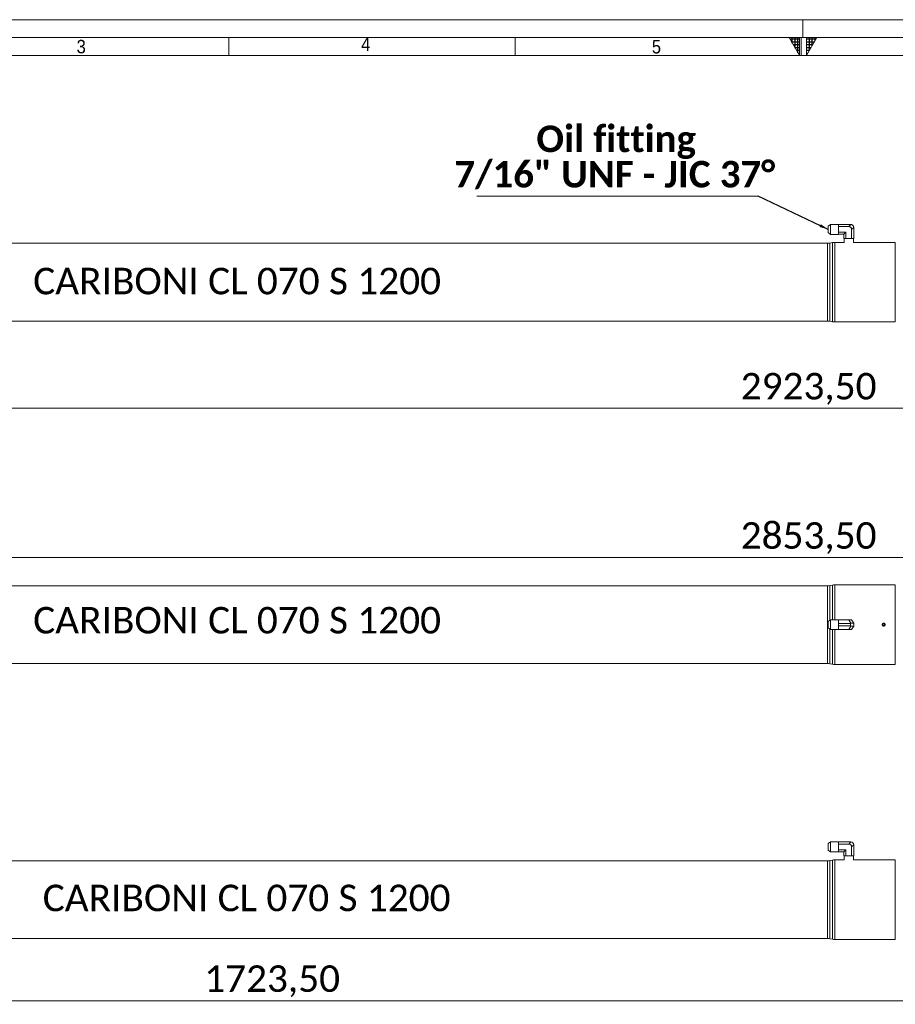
# Model space of a CAD drawing. Header units: millimetres. Extents: x 40 to 3324, y 40 to 2336.
# Tile 4 of 8: x 806 to 1785, y 1235 to 2336. Entities that reach past the tile are written whole.
import ezdxf

# ---------------------------------------------------------------- set-up
doc = ezdxf.new("R2010")
doc.units = ezdxf.units.MM
doc.header["$LTSCALE"] = 4
for name, pattern in [('SLD-Centro', [19.05, 15.24, -1.27, 1.27, -1.27]), ('SLD-Combinazione-di-due-tratteggi', [12.7, 6.35, -1.27, 1.27, -1.27, 1.27, -1.27]), ('SLD-Solido', [0])]:
    doc.linetypes.add(name, pattern=pattern)
doc.styles.add('SLDTEXTSTYLE0', font='GOTHIC.TTF', dxfattribs={"width": 0.913})
doc.styles.add('SLDTEXTSTYLE3', font='CALIBRI.TTF')
doc.styles.add('SLDTEXTSTYLE4', font='CALIBRIB.TTF')
doc.styles.add('SLDTEXTSTYLE5', font='CALIBRIZ.TTF')
doc.styles.get("Standard").update_dxf_attribs({"font": 'CALIBRIB.TTF'})
doc.dimstyles.new('SLDDIMSTYLE0', dxfattribs={"dimtxt": 29.633333, "dimasz": 10, "dimexe": 0, "dimexo": 0.0625, "dimgap": 7.408333, "dimtad": 1, "dimrnd": 1e-09, "dimzin": 12, "dimdsep": 46, "dimtxsty": 'SLDTEXTSTYLE4', "dimsah": 1, "dimcen": 0.09, "dimadec": 0, "dimazin": 3, "dimtfac": 1, "dimtofl": 0, "dimtmove": 0, "dimatfit": 3, "dimfxl": 0, "dimfrac": 2, "dimtolj": 1, "dimtzin": 12, "dimarcsym": 0})
doc.dimstyles.new('SLDDIMSTYLE1', dxfattribs={"dimtxt": 0.18, "dimasz": 10, "dimexe": 0, "dimexo": 0.0625, "dimgap": 0, "dimtad": 0, "dimtih": 1, "dimtoh": 1, "dimdec": 0, "dimrnd": 1e-09, "dimzin": 0, "dimdsep": 46, "dimtxsty": 'Standard', "dimsah": 1, "dimcen": 0.09, "dimadec": 0, "dimazin": 0, "dimtfac": 10, "dimtdec": 0, "dimtofl": 0, "dimtmove": 0, "dimatfit": 3, "dimfxl": 0, "dimfrac": 2, "dimtolj": 1, "dimtzin": 0, "dimarcsym": 0})

# ---------------------------------------------------------------- blocks, each defined once
blk = doc.blocks.new('_D')
at = {"color": 7, "linetype": 'SLD-Solido', "lineweight": 0}
for p, q in [((215.7, 2038.6), (215.7, 1897.6)), ((3139.2, 2038.6), (3139.2, 1897.6)), ((215.7, 1901.6), (3139.2, 1901.6))]:
    blk.add_line(p, q, dxfattribs=at)
for points in [[(215.7, 1901.6), (225.7, 1898.6), (225.7, 1904.6)], [(3139.2, 1901.6), (3129.2, 1904.6), (3129.2, 1898.6)]]:
    blk.add_solid(points, dxfattribs=at)
at = {"color": 7, "linetype": 'SLD-Solido', "lineweight": 0, "insert": (1612.3, 1941.1), "char_height": 29.63, "attachment_point": 1, "style": 'SLDTEXTSTYLE3'}
blk.add_mtext('2923,50', dxfattribs=at)
blk = doc.blocks.new('SW_NOTE_3')
at = {"color": 0, "linetype": 'SLD-Solido', "lineweight": 0}
blk.add_line((-314.7, 0), (0, 0), dxfattribs=at)
at = {"color": 0, "linetype": 'Continuous', "lineweight": 0, "char_height": 29.633, "attachment_point": 2, "style": 'SLDTEXTSTYLE4'}
for s, insert in [('Oil fitting', (-158.8, 79)), ('7/16" UNF - JIC 37°', (-160.4, 39.5))]:
    blk.add_mtext(s, dxfattribs=dict(at, insert=insert))
blk = doc.blocks.new('_D_3')
at = {"color": 7, "linetype": 'SLD-Solido', "lineweight": 0}
for p, q in [((250.7, 1696.8), (250.7, 1738.7)), ((250.7, 1734.7), (3104.2, 1734.7)), ((3104.2, 1696.8), (3104.2, 1738.7))]:
    blk.add_line(p, q, dxfattribs=at)
for points in [[(250.7, 1734.7), (260.7, 1731.7), (260.7, 1737.7)], [(3104.2, 1734.7), (3094.2, 1737.7), (3094.2, 1731.7)]]:
    blk.add_solid(points, dxfattribs=at)
at = {"color": 7, "linetype": 'SLD-Solido', "lineweight": 0, "insert": (1612.3, 1774.2), "char_height": 29.63, "attachment_point": 1, "style": 'SLDTEXTSTYLE3'}
blk.add_mtext('2853,50', dxfattribs=at)
blk = doc.blocks.new('_D_5')
at = {"color": 7, "linetype": 'SLD-Solido', "lineweight": 0}
for p, q in [((215.7, 1348.3), (215.7, 1235.3)), ((1939.2, 1348.3), (1939.2, 1235.3)), ((215.7, 1239.3), (1939.2, 1239.3))]:
    blk.add_line(p, q, dxfattribs=at)
for points in [[(215.7, 1239.3), (225.7, 1236.3), (225.7, 1242.3)], [(1939.2, 1239.3), (1929.2, 1242.3), (1929.2, 1236.3)]]:
    blk.add_solid(points, dxfattribs=at)
at = {"color": 7, "linetype": 'SLD-Solido', "lineweight": 0, "insert": (1012.3, 1278.8), "char_height": 29.63, "attachment_point": 1, "style": 'SLDTEXTSTYLE3'}
blk.add_mtext('1723,50', dxfattribs=at)

msp = doc.modelspace()

# ---------------------------------------------------------------- hatches: boundary and pattern name
at = {"linetype": 'Continuous'}
h = msp.add_hatch(dxfattribs=at)
h.set_pattern_fill('NET', color=8, style=0)
h.paths.add_polyline_path([(1678, 2316), (1678, 2296), (1666.453, 2316)], flags=0)
h = msp.add_hatch(dxfattribs=at)
h.set_pattern_fill('NET', color=8, style=0)
h.paths.add_polyline_path([(1686, 2316), (1686, 2296), (1697.547, 2316)], flags=0)

# ---------------------------------------------------------------- linework, layer by layer
at = {"color": 7, "linetype": 'SLD-Solido', "lineweight": 0}
for p, q in [((3324, 2336), (40, 2336)), ((3304, 2316), (60, 2316)), ((1040, 2296), (1040, 2316)), ((1360, 2296), (1360, 2316)), ((1666.453, 2316), (1678, 2316)), ((1678, 2296), (1666.453, 2316)), ((1678, 2316), (1678, 2296)), ((1680, 2296), (1680, 2316)), ((1686, 2316), (1697.547, 2316)), ((1686, 2296), (1697.547, 2316)), ((1686, 2316), (1686, 2296))]:
    msp.add_line(p, q, dxfattribs=at)
at = {"color": 7, "linetype": 'SLD-Centro', "lineweight": 0}
msp.add_line((1682, 2336), (1682, 2316), dxfattribs=at)
at = {"color": 7, "linetype": 'SLD-Solido', "lineweight": 15}
for p, q in [((3284, 2296), (80, 2296)), ((1712.828, 2107.124), (1710.247, 2105.179)), ((1710.247, 2097.956), (1710.247, 2105.179)), ((1721.747, 2107.124), (1712.828, 2107.124)), ((1712.828, 2107.124), (1712.828, 2096.012)), ((1721.747, 2107.124), (1721.747, 2107.068)), ((1721.747, 2106.725), (1721.747, 2107.068)), ((1735.08, 2107.068), (1721.747, 2107.068)), ((1721.747, 2106.725), (1721.747, 2105.937)), ((1721.747, 2104.743), (1721.747, 2105.937)), ((1733.247, 2104.743), (1721.747, 2104.743)), ((1721.747, 2104.743), (1721.747, 2102.356)), ((1733.247, 2104.743), (1735.542, 2107.039)), ((1738.718, 2103.863), (1736.422, 2101.568)), ((1738.747, 2103.401), (1738.747, 2091.568)), ((1710.247, 2097.956), (1712.828, 2096.012)), ((1712.828, 2096.012), (1721.747, 2096.012)), ((1721.747, 2102.356), (1721.747, 2100.779)), ((1721.747, 2100.779), (1721.747, 2098.392)), ((1730.072, 2098.392), (1721.747, 2098.392)), ((1721.747, 2097.199), (1721.747, 2098.392)), ((1721.747, 2097.199), (1721.747, 2096.41)), ((1721.747, 2096.068), (1721.747, 2096.41)), ((1721.747, 2096.068), (1721.747, 2096.012)), ((1727.747, 2096.068), (1721.747, 2096.068)), ((1727.747, 2096.068), (1730.072, 2098.392)), ((1727.747, 2096.068), (1727.747, 2091.568)), ((1730.072, 2091.568), (1727.747, 2091.568)), ((1728.033, 2091.568), (1728.19, 2087.068)), ((1730.072, 2098.392), (1730.072, 2091.568)), ((1730.072, 2091.568), (1736.422, 2091.568)), ((1736.422, 2101.568), (1736.422, 2091.568)), ((1738.747, 2091.568), (1736.422, 2091.568)), ((1738.304, 2087.068), (1738.461, 2091.568)), ((1709.263, 2086.068), (371.807, 2086.068)), ((1714.955, 2086.84), (1711.868, 2086.296)), ((1728.19, 2087.068), (1717.559, 2087.068)), ((1770.667, 2087.068), (1738.304, 2087.068)), ((1785.247, 2087.068), (1773.847, 2087.068)), ((371.807, 1999.068), (1709.263, 1999.068)), ((1711.868, 1998.84), (1714.955, 1998.296)), ((1717.559, 1998.068), (1785.247, 1998.068)), ((1709.263, 1703.191), (371.807, 1703.191)), ((1714.955, 1703.963), (1711.868, 1703.419)), ((1785.247, 1704.191), (1717.559, 1704.191)), ((1712.828, 1665.247), (1710.247, 1663.302)), ((1710.247, 1656.079), (1710.247, 1663.302)), ((1721.747, 1665.247), (1712.828, 1665.247)), ((1712.828, 1665.247), (1712.828, 1654.134)), ((1721.747, 1665.247), (1721.747, 1665.191)), ((1721.747, 1665.191), (1721.747, 1663.124)), ((1733.247, 1665.191), (1721.747, 1665.191)), ((1721.747, 1663.124), (1721.747, 1661.758)), ((1735.542, 1661.215), (1733.247, 1665.191)), ((1733.247, 1665.191), (1736.422, 1665.191)), ((1736.422, 1665.191), (1738.718, 1661.215)), ((1710.247, 1656.079), (1712.828, 1654.134)), ((1712.828, 1654.134), (1721.747, 1654.134)), ((1721.747, 1661.758), (1721.747, 1661.164)), ((1735.08, 1661.164), (1721.747, 1661.164)), ((1721.747, 1661.164), (1721.747, 1660.479)), ((1721.747, 1660.479), (1721.747, 1658.902)), ((1721.747, 1658.902), (1721.747, 1658.217)), ((1735.08, 1658.217), (1721.747, 1658.217)), ((1721.747, 1657.624), (1721.747, 1658.217)), ((1721.747, 1657.624), (1721.747, 1656.258)), ((1721.747, 1654.191), (1721.747, 1656.258)), ((1721.747, 1654.191), (1721.747, 1654.134)), ((1733.247, 1654.191), (1721.747, 1654.191)), ((1733.247, 1654.191), (1735.542, 1658.166)), ((1736.422, 1654.191), (1733.247, 1654.191)), ((1735.08, 1658.217), (1735.08, 1661.164)), ((1738.718, 1658.166), (1736.422, 1654.191)), ((1738.747, 1661.164), (1738.747, 1658.217)), ((1772.247, 1660.845), (1771.247, 1660.268)), ((1771.247, 1660.268), (1771.247, 1659.113)), ((1771.247, 1659.113), (1772.247, 1658.536)), ((1773.247, 1660.268), (1772.247, 1660.845)), ((1772.247, 1658.536), (1773.247, 1659.113)), ((1773.247, 1659.113), (1773.247, 1660.268)), ((371.807, 1616.191), (1709.263, 1616.191)), ((1711.868, 1615.963), (1714.955, 1615.419)), ((1717.559, 1615.191), (1785.247, 1615.191)), ((1712.828, 1416.82), (1710.247, 1414.876)), ((1710.247, 1407.652), (1710.247, 1414.876)), ((1721.747, 1416.82), (1712.828, 1416.82)), ((1712.828, 1416.82), (1712.828, 1405.708)), ((1721.747, 1416.82), (1721.747, 1416.764)), ((1721.747, 1416.421), (1721.747, 1416.764)), ((1735.08, 1416.764), (1721.747, 1416.764)), ((1721.747, 1416.421), (1721.747, 1415.633)), ((1721.747, 1414.439), (1721.747, 1415.633)), ((1733.247, 1414.439), (1721.747, 1414.439)), ((1721.747, 1414.439), (1721.747, 1412.053)), ((1721.747, 1412.053), (1721.747, 1410.475)), ((1721.747, 1410.475), (1721.747, 1408.089)), ((1733.247, 1414.439), (1735.542, 1416.735)), ((1738.718, 1413.559), (1736.422, 1411.264)), ((1736.422, 1411.264), (1736.422, 1401.264)), ((1738.747, 1413.097), (1738.747, 1401.264)), ((1710.247, 1407.652), (1712.828, 1405.708)), ((1712.828, 1405.708), (1721.747, 1405.708)), ((1730.072, 1408.089), (1721.747, 1408.089)), ((1721.747, 1406.895), (1721.747, 1408.089)), ((1721.747, 1406.895), (1721.747, 1406.107)), ((1721.747, 1405.764), (1721.747, 1406.107)), ((1721.747, 1405.764), (1721.747, 1405.708)), ((1727.747, 1405.764), (1721.747, 1405.764)), ((1727.747, 1405.764), (1730.072, 1408.089)), ((1727.747, 1405.764), (1727.747, 1401.264)), ((1730.072, 1401.264), (1727.747, 1401.264)), ((1728.033, 1401.264), (1728.19, 1396.764)), ((1730.072, 1408.089), (1730.072, 1401.264)), ((1730.072, 1401.264), (1736.422, 1401.264)), ((1738.747, 1401.264), (1736.422, 1401.264)), ((1738.304, 1396.764), (1738.461, 1401.264)), ((1709.263, 1395.764), (371.807, 1395.764)), ((1714.955, 1396.536), (1711.868, 1395.992)), ((1728.19, 1396.764), (1717.559, 1396.764)), ((1770.667, 1396.764), (1738.304, 1396.764)), ((1785.247, 1396.764), (1773.847, 1396.764)), ((371.807, 1308.764), (1709.263, 1308.764)), ((1711.868, 1308.536), (1714.955, 1307.992)), ((1717.559, 1307.764), (1785.247, 1307.764))]:
    msp.add_line(p, q, dxfattribs=at)
at = {"color": 7, "linetype": 'SLD-Combinazione-di-due-tratteggi', "lineweight": 0}
for p, q in [((1712.828, 2107.124), (1710.247, 2105.179)), ((1712.828, 2107.124), (1710.247, 2105.179)), ((1710.247, 2097.956), (1710.247, 2105.179)), ((1710.247, 2097.956), (1710.247, 2105.179)), ((1721.747, 2107.124), (1712.828, 2107.124)), ((1712.828, 2107.124), (1712.828, 2096.012)), ((1721.747, 2107.124), (1712.828, 2107.124)), ((1712.828, 2107.124), (1712.828, 2096.012)), ((1721.747, 2107.124), (1721.747, 2107.068)), ((1721.747, 2107.124), (1721.747, 2107.068)), ((1721.747, 2106.725), (1721.747, 2107.068)), ((1735.08, 2107.068), (1721.747, 2107.068)), ((1721.747, 2106.725), (1721.747, 2107.068)), ((1735.08, 2107.068), (1721.747, 2107.068)), ((1721.747, 2106.725), (1721.747, 2105.937)), ((1721.747, 2106.725), (1721.747, 2105.937)), ((1721.747, 2104.743), (1721.747, 2105.937)), ((1721.747, 2104.743), (1721.747, 2105.937)), ((1733.247, 2104.743), (1721.747, 2104.743)), ((1721.747, 2104.743), (1721.747, 2102.356)), ((1733.247, 2104.743), (1721.747, 2104.743)), ((1721.747, 2104.743), (1721.747, 2102.356)), ((1733.247, 2104.743), (1735.542, 2107.039)), ((1733.247, 2104.743), (1735.542, 2107.039)), ((1738.718, 2103.863), (1736.422, 2101.568)), ((1738.718, 2103.863), (1736.422, 2101.568)), ((1738.747, 2103.401), (1738.747, 2091.568)), ((1738.747, 2103.401), (1738.747, 2091.568)), ((1710.247, 2097.956), (1712.828, 2096.012)), ((1710.247, 2097.956), (1712.828, 2096.012)), ((1712.828, 2096.012), (1721.747, 2096.012)), ((1712.828, 2096.012), (1721.747, 2096.012)), ((1721.747, 2102.356), (1721.747, 2100.779)), ((1721.747, 2102.356), (1721.747, 2100.779)), ((1721.747, 2100.779), (1721.747, 2098.392)), ((1721.747, 2100.779), (1721.747, 2098.392)), ((1730.072, 2098.392), (1721.747, 2098.392)), ((1721.747, 2097.199), (1721.747, 2098.392)), ((1730.072, 2098.392), (1721.747, 2098.392)), ((1721.747, 2097.199), (1721.747, 2098.392)), ((1721.747, 2097.199), (1721.747, 2096.41)), ((1721.747, 2097.199), (1721.747, 2096.41)), ((1721.747, 2096.068), (1721.747, 2096.41)), ((1721.747, 2096.068), (1721.747, 2096.41)), ((1721.747, 2096.068), (1721.747, 2096.012)), ((1727.747, 2096.068), (1721.747, 2096.068)), ((1721.747, 2096.068), (1721.747, 2096.012)), ((1727.747, 2096.068), (1721.747, 2096.068)), ((1727.747, 2096.068), (1730.072, 2098.392)), ((1727.747, 2096.068), (1730.072, 2098.392)), ((1727.747, 2096.068), (1727.747, 2091.568)), ((1727.747, 2096.068), (1727.747, 2091.568)), ((1730.072, 2091.568), (1727.747, 2091.568)), ((1730.072, 2091.568), (1727.747, 2091.568)), ((1728.033, 2091.568), (1728.19, 2087.068)), ((1728.033, 2091.568), (1728.19, 2087.068)), ((1730.072, 2098.392), (1730.072, 2091.568)), ((1730.072, 2098.392), (1730.072, 2091.568)), ((1730.072, 2091.568), (1736.422, 2091.568)), ((1730.072, 2091.568), (1736.422, 2091.568)), ((1736.422, 2101.568), (1736.422, 2091.568)), ((1736.422, 2101.568), (1736.422, 2091.568)), ((1738.747, 2091.568), (1736.422, 2091.568)), ((1738.747, 2091.568), (1736.422, 2091.568)), ((1738.304, 2087.068), (1738.461, 2091.568)), ((1738.304, 2087.068), (1738.461, 2091.568)), ((1709.263, 2086.068), (371.807, 2086.068)), ((1709.263, 2086.068), (371.807, 2086.068)), ((1714.955, 2086.84), (1711.868, 2086.296)), ((1714.955, 2086.84), (1711.868, 2086.296)), ((1728.19, 2087.068), (1717.559, 2087.068)), ((1728.19, 2087.068), (1717.559, 2087.068)), ((1770.667, 2087.068), (1738.304, 2087.068)), ((1770.667, 2087.068), (1738.304, 2087.068)), ((1785.247, 2087.068), (1773.847, 2087.068)), ((1785.247, 2087.068), (1773.847, 2087.068)), ((371.807, 1999.068), (1709.263, 1999.068)), ((371.807, 1999.068), (1709.263, 1999.068)), ((1711.868, 1998.84), (1714.955, 1998.296)), ((1711.868, 1998.84), (1714.955, 1998.296)), ((1717.559, 1998.068), (1785.247, 1998.068)), ((1717.559, 1998.068), (1785.247, 1998.068))]:
    msp.add_line(p, q, dxfattribs=at)
at = {"color": 8, "linetype": 'SLD-Solido', "lineweight": 15}
for p, q in [((1709.263, 1999.068), (1709.263, 2086.068)), ((1711.868, 2086.296), (1711.868, 1998.84)), ((1714.955, 2042.568), (1714.955, 2086.84)), ((1717.559, 2087.068), (1717.559, 2042.568)), ((1785.247, 2087.068), (1785.247, 1998.068)), ((1714.955, 1998.296), (1714.955, 2042.568)), ((1717.559, 2042.568), (1717.559, 1998.068)), ((1709.263, 1616.191), (1709.263, 1703.191)), ((1711.868, 1703.419), (1711.868, 1664.524)), ((1714.955, 1665.247), (1714.955, 1703.963)), ((1717.559, 1704.191), (1717.559, 1665.247)), ((1785.247, 1704.191), (1785.247, 1615.191)), ((1711.868, 1654.858), (1711.868, 1615.963)), ((1714.955, 1615.419), (1714.955, 1654.134)), ((1717.559, 1654.134), (1717.559, 1615.191)), ((1709.263, 1308.764), (1709.263, 1395.764)), ((1711.868, 1395.992), (1711.868, 1308.536)), ((1714.955, 1352.264), (1714.955, 1396.536)), ((1717.559, 1396.764), (1717.559, 1352.264)), ((1785.247, 1396.764), (1785.247, 1307.764)), ((1714.955, 1307.992), (1714.955, 1352.264)), ((1717.559, 1352.264), (1717.559, 1307.764))]:
    msp.add_line(p, q, dxfattribs=at)
at = {"color": 8, "linetype": 'SLD-Combinazione-di-due-tratteggi', "lineweight": 0}
for p, q in [((1709.263, 1999.068), (1709.263, 2086.068)), ((1709.263, 1999.068), (1709.263, 2086.068)), ((1711.868, 2086.296), (1711.868, 1998.84)), ((1711.868, 2086.296), (1711.868, 1998.84)), ((1714.955, 2042.568), (1714.955, 2086.84)), ((1714.955, 2042.568), (1714.955, 2086.84)), ((1717.559, 2087.068), (1717.559, 2042.568)), ((1717.559, 2087.068), (1717.559, 2042.568)), ((1785.247, 2087.068), (1785.247, 1998.068)), ((1785.247, 2087.068), (1785.247, 1998.068)), ((1714.955, 1998.296), (1714.955, 2042.568)), ((1714.955, 1998.296), (1714.955, 2042.568)), ((1717.559, 2042.568), (1717.559, 1998.068)), ((1717.559, 2042.568), (1717.559, 1998.068))]:
    msp.add_line(p, q, dxfattribs=at)
at = {"color": 7, "linetype": 'SLD-Solido', "lineweight": 15, "flags": 128}
for points in [[(1738.718, 1661.215), (1738.734, 1661.187), (1738.744, 1661.17), (1738.747, 1661.164)], [(1738.747, 1658.217), (1738.744, 1658.211), (1738.734, 1658.195), (1738.718, 1658.166)]]:
    msp.add_lwpolyline(points, dxfattribs=at)
at = {"color": 7, "linetype": 'SLD-Solido', "lineweight": 15}
msp.add_circle((1772.247, 1659.691), 1.307, dxfattribs=at)
for centre, radius, start, end in [((1735.08, 2103.401), 3.667, 82.761244, 90), ((1735.08, 2103.401), 3.667, 7.238756, 82.761244), ((1735.08, 2103.401), 3.667, 0, 7.238756), ((1709.263, 2101.068), 15, 270, 280), ((1717.559, 2072.068), 15, 90, 100), ((1709.263, 1984.068), 15, 80, 90), ((1717.559, 2013.068), 15, 260, 270), ((1709.263, 1718.191), 15, 270, 280), ((1717.559, 1689.191), 15, 90, 100), ((1709.263, 1601.191), 15, 80, 90), ((1717.559, 1630.191), 15, 260, 270), ((1735.08, 1413.097), 3.667, 82.761244, 90), ((1735.08, 1413.097), 3.667, 7.238756, 82.761244), ((1735.08, 1413.097), 3.667, 0, 7.238756), ((1709.263, 1410.764), 15, 270, 280), ((1717.559, 1381.764), 15, 90, 100), ((1709.263, 1293.764), 15, 80, 90), ((1717.559, 1322.764), 15, 260, 270)]:
    msp.add_arc(centre, radius, start, end, dxfattribs=at)
at = {"color": 7, "linetype": 'SLD-Combinazione-di-due-tratteggi', "lineweight": 0}
for centre, radius, start, end in [((1735.08, 2103.401), 3.667, 82.761244, 90), ((1735.08, 2103.401), 3.667, 82.761244, 90), ((1735.08, 2103.401), 3.667, 7.238756, 82.761244), ((1735.08, 2103.401), 3.667, 7.238756, 82.761244), ((1735.08, 2103.401), 3.667, 0, 7.238756), ((1735.08, 2103.401), 3.667, 0, 7.238756), ((1709.263, 2101.068), 15, 270, 280), ((1709.263, 2101.068), 15, 270, 280), ((1717.559, 2072.068), 15, 90, 100), ((1717.559, 2072.068), 15, 90, 100), ((1709.263, 1984.068), 15, 80, 90), ((1709.263, 1984.068), 15, 80, 90), ((1717.559, 2013.068), 15, 260, 270), ((1717.559, 2013.068), 15, 260, 270)]:
    msp.add_arc(centre, radius, start, end, dxfattribs=at)
at = {"color": 7, "linetype": 'SLD-Solido', "lineweight": 15}
for centre, major_axis, ratio, start_param, end_param in [((1732.189, 2100.509), (-3.347, -3.347), 0.77459667, 2.48253462, 3.80065069), ((1735.08, 1667.515), (0, 6.351), 0.57735027, 3.14159265, 3.26793278), ((1735.08, 1651.866), (0, 6.351), 0.57735027, 6.15684518, 6.28318531), ((1735.08, 1660.182), (3.659, 0.981), 0.23606798, 0.06317006, 1.38128614), ((1735.08, 1659.199), (3.659, -0.981), 0.23606798, 4.90189917, 6.22001524), ((1732.189, 1410.205), (-3.347, -3.347), 0.77459667, 2.48253462, 3.80065069)]:
    msp.add_ellipse(centre, major_axis=major_axis, ratio=ratio, start_param=start_param, end_param=end_param, dxfattribs=at)
at = {"color": 7, "linetype": 'SLD-Combinazione-di-due-tratteggi', "lineweight": 0}
msp.add_ellipse((1732.189, 2100.509), major_axis=(-3.347, -3.347), ratio=0.77459667, start_param=2.48253462, end_param=3.80065069, dxfattribs=at)
msp.add_ellipse((1732.189, 2100.509), major_axis=(-3.347, -3.347), ratio=0.77459667, start_param=2.48253462, end_param=3.80065069, dxfattribs=at)
at = {"color": 7, "linetype": 'SLD-Solido', "lineweight": 15}
for points, knots in [([(1773.847, 2087.068), (1773.829, 2087.067), (1773.794, 2087.066), (1773.518, 2087.057), (1773.112, 2087.047), (1772.605, 2087.039), (1772.059, 2087.038), (1771.534, 2087.044), (1771.086, 2087.054), (1770.782, 2087.063), (1770.638, 2087.068), (1770.661, 2087.067), (1770.667, 2087.067)], [0, 0, 0, 0, 0.107323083, 0.214644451, 0.322009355, 0.429402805, 0.536748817, 0.644045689, 0.7513682, 0.858751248, 0.96613524, 1, 1, 1, 1]), ([(1773.847, 1659.691), (1773.847, 1659.585), (1773.837, 1659.481), (1773.796, 1659.277), (1773.765, 1659.175), (1773.685, 1658.981), (1773.636, 1658.889), (1773.52, 1658.715), (1773.452, 1658.633), (1773.231, 1658.412), (1773.052, 1658.292), (1772.667, 1658.133), (1772.457, 1658.091), (1772.144, 1658.091), (1772.038, 1658.101), (1771.832, 1658.142), (1771.733, 1658.172), (1771.539, 1658.252), (1771.445, 1658.302), (1771.272, 1658.418), (1771.191, 1658.484), (1770.967, 1658.708), (1770.849, 1658.884), (1770.729, 1659.175), (1770.699, 1659.275), (1770.658, 1659.48), (1770.647, 1659.586), (1770.647, 1659.899), (1770.689, 1660.109), (1770.848, 1660.495), (1770.967, 1660.673), (1771.188, 1660.895), (1771.27, 1660.962), (1771.444, 1661.079), (1771.536, 1661.128), (1771.73, 1661.208), (1771.832, 1661.239), (1772.036, 1661.28), (1772.14, 1661.291), (1772.456, 1661.291), (1772.664, 1661.25), (1772.955, 1661.129), (1773.047, 1661.08), (1773.221, 1660.964), (1773.304, 1660.897), (1773.525, 1660.675), (1773.645, 1660.497), (1773.805, 1660.112), (1773.847, 1659.902), (1773.847, 1659.691)], [0, 0, 0, 0, 0.03125, 0.03125, 0.0625, 0.0625, 0.09375, 0.09375, 0.125, 0.125, 0.1875, 0.1875, 0.25, 0.25, 0.28125, 0.28125, 0.3125, 0.3125, 0.34375, 0.34375, 0.375, 0.375, 0.4375, 0.4375, 0.46875, 0.46875, 0.5, 0.5, 0.5625, 0.5625, 0.625, 0.625, 0.65625, 0.65625, 0.6875, 0.6875, 0.71875, 0.71875, 0.75, 0.75, 0.8125, 0.8125, 0.84375, 0.84375, 0.875, 0.875, 0.9375, 0.9375, 1, 1, 1, 1]), ([(1773.847, 1396.764), (1773.829, 1396.763), (1773.794, 1396.762), (1773.518, 1396.753), (1773.112, 1396.743), (1772.605, 1396.736), (1772.059, 1396.734), (1771.534, 1396.74), (1771.086, 1396.75), (1770.782, 1396.759), (1770.638, 1396.764), (1770.661, 1396.763), (1770.667, 1396.763)], [0, 0, 0, 0, 0.107323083, 0.214644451, 0.322009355, 0.429402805, 0.536748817, 0.644045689, 0.7513682, 0.858751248, 0.96613524, 1, 1, 1, 1])]:
    msp.add_open_spline(points, degree=3, knots=knots, dxfattribs=at)
at = {"color": 7, "linetype": 'SLD-Combinazione-di-due-tratteggi', "lineweight": 0}
msp.add_open_spline([(1773.847, 2087.068), (1773.829, 2087.067), (1773.794, 2087.066), (1773.518, 2087.057), (1773.112, 2087.047), (1772.605, 2087.039), (1772.059, 2087.038), (1771.534, 2087.044), (1771.086, 2087.054), (1770.782, 2087.063), (1770.638, 2087.068), (1770.661, 2087.067), (1770.667, 2087.067)], degree=3, knots=[0, 0, 0, 0, 0.107323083, 0.214644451, 0.322009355, 0.429402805, 0.536748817, 0.644045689, 0.7513682, 0.858751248, 0.96613524, 1, 1, 1, 1], dxfattribs=at)
msp.add_open_spline([(1773.847, 2087.068), (1773.829, 2087.067), (1773.794, 2087.066), (1773.518, 2087.057), (1773.112, 2087.047), (1772.605, 2087.039), (1772.059, 2087.038), (1771.534, 2087.044), (1771.086, 2087.054), (1770.782, 2087.063), (1770.638, 2087.068), (1770.661, 2087.067), (1770.667, 2087.067)], degree=3, knots=[0, 0, 0, 0, 0.107323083, 0.214644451, 0.322009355, 0.429402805, 0.536748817, 0.644045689, 0.7513682, 0.858751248, 0.96613524, 1, 1, 1, 1], dxfattribs=at)

# ---------------------------------------------------------------- block references
at = {"color": 7, "linetype": 'Continuous', "lineweight": 0}
msp.add_blockref('SW_NOTE_3', (1631.863, 2138.625), dxfattribs=at)

# ---------------------------------------------------------------- texts
at = {"color": 7, "linetype": 'Continuous', "lineweight": 0, "attachment_point": 1}
for s, insert, char_height, style in [('3', (869.66, 2313.474), 15.048, 'SLDTEXTSTYLE0'), ('4', (1187.864, 2315.999), 15.048, 'SLDTEXTSTYLE0'), ('5', (1513, 2313.287), 15.048, 'SLDTEXTSTYLE0'), ('CARIBONI CL 070 S 1200', (821.053, 2058.632), 29.63333, 'SLDTEXTSTYLE5'), ('CARIBONI CL 070 S 1200', (821.053, 1679.473), 29.63333, 'SLDTEXTSTYLE5'), ('CARIBONI CL 070 S 1200', (831.719, 1369.003), 29.63333, 'SLDTEXTSTYLE5')]:
    msp.add_mtext(s, dxfattribs=dict(at, insert=insert, char_height=char_height, style=style))

# ---------------------------------------------------------------- dimensions: what is measured, and where the dimension line sits
at = {"color": 7, "linetype": 'SLD-Solido', "lineweight": 0}
dim = msp.add_linear_dim(base=(3139.247, 1901.568), p1=(215.747, 2042.568), p2=(3139.247, 2042.568), angle=0, dimstyle='SLDDIMSTYLE0', dxfattribs=at)
dim.commit()
dim.dimension.update_dxf_attribs({"geometry": '_D', "text_midpoint": (1677.497, 1901.568), "dimtype": 160})
for base, p1, p2, picture, middle in [((3104.247, 1734.691), (250.747, 1692.845), (3104.247, 1692.845), '_D_3', (1677.497, 1734.691)), ((1939.247, 1239.264), (215.747, 1352.264), (1939.247, 1352.264), '_D_5', (1077.497, 1239.264))]:
    dim = msp.add_linear_dim(base=base, p1=p1, p2=p2, dimstyle='SLDDIMSTYLE0', dxfattribs=at)
    dim.commit()
    dim.dimension.update_dxf_attribs({"geometry": picture, "text_midpoint": middle, "dimtype": 160})

# ---------------------------------------------------------------- leaders
at = {"color": 7, "linetype": 'Continuous', "lineweight": 0}
msp.add_leader([(1710.247, 2101.569), (1631.863, 2138.625)], dimstyle='SLDDIMSTYLE1', dxfattribs=at)

doc.saveas('drawing.dxf')
